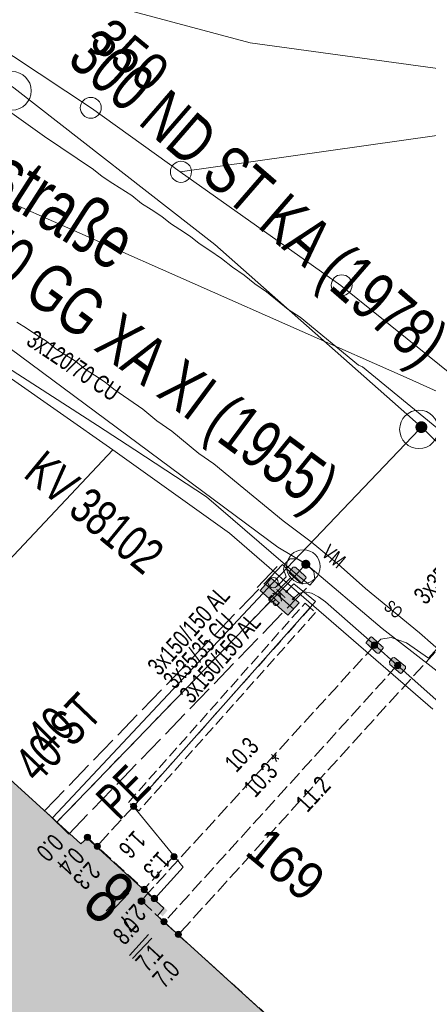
# Model space of a CAD drawing. Header units: metres. Extents: x -740 to 758, y -633 to 854.
# Tile 5 of 256: x -358 to -346, y -243 to -214. Entities that reach past the tile are written whole.
import ezdxf

# ---------------------------------------------------------------- set-up
doc = ezdxf.new("R2010")
doc.units = ezdxf.units.M
doc.header["$MEASUREMENT"] = 0
for name, pattern in [('333_125', [0.4576, 0.3328, -0.1248]), ('333_333', [0.6656, 0.3328, -0.3328]), ('416_125', [0.5408, 0.416, -0.1248]), ('416_416', [0.832, 0.416, -0.416]), ('832_208', [1.04, 0.832, -0.208])]:
    doc.linetypes.add(name, pattern=pattern)
for name, color, linetype in [('Gas.LOVION', 7, 'Continuous'), ('Grundkarte.LOVION', 7, 'Continuous'), ('Grundkarte_Text.LOVION', 7, 'Continuous'), ('Strom.LOVION', 7, 'Continuous'), ('StromBemass.LOVION', 7, 'Continuous'), ('Telko.LOVION', 7, 'Continuous'), ('Wasser.LOVION', 7, 'Continuous')]:
    doc.layers.add(name, color=color, linetype=linetype)
doc.styles.add('ERSTELLTER_STIL_1', font='arial.ttf')

msp = doc.modelspace()

# ---------------------------------------------------------------- hatches: boundary and pattern name
at = {"layer": 'Gas.LOVION', "linetype": 'Continuous', "lineweight": 13}
for points in [[(-346.25, -225.738), (-346.237, -225.72), (-346.226, -225.701), (-346.218, -225.681), (-346.213, -225.66), (-346.21, -225.638), (-346.21, -225.616), (-346.213, -225.594), (-346.219, -225.573), (-346.227, -225.553), (-346.237, -225.533), (-346.25, -225.516), (-346.265, -225.5), (-346.282, -225.486), (-346.301, -225.474), (-346.321, -225.465), (-346.342, -225.458), (-346.363, -225.454), (-346.385, -225.453), (-346.407, -225.454), (-346.428, -225.458), (-346.449, -225.465), (-346.469, -225.475), (-346.488, -225.486), (-346.504, -225.5), (-346.519, -225.517), (-346.532, -225.534), (-346.543, -225.554), (-346.551, -225.574), (-346.556, -225.595), (-346.559, -225.617), (-346.559, -225.639), (-346.556, -225.661), (-346.55, -225.682), (-346.542, -225.702), (-346.532, -225.721), (-346.519, -225.739), (-346.504, -225.755), (-346.487, -225.769), (-346.468, -225.781), (-346.448, -225.79), (-346.427, -225.797), (-346.406, -225.801), (-346.384, -225.802), (-346.362, -225.801), (-346.341, -225.796), (-346.32, -225.79), (-346.3, -225.78), (-346.281, -225.768), (-346.265, -225.754)], [(-346.245, -225.737), (-346.233, -225.719), (-346.222, -225.7), (-346.214, -225.68), (-346.209, -225.658), (-346.206, -225.637), (-346.206, -225.615), (-346.209, -225.593), (-346.214, -225.572), (-346.222, -225.552), (-346.233, -225.532), (-346.246, -225.515), (-346.261, -225.499), (-346.278, -225.485), (-346.296, -225.473), (-346.316, -225.464), (-346.337, -225.457), (-346.359, -225.453), (-346.381, -225.452), (-346.402, -225.453), (-346.424, -225.458), (-346.445, -225.464), (-346.464, -225.474), (-346.483, -225.486), (-346.5, -225.5), (-346.515, -225.516), (-346.527, -225.533), (-346.538, -225.553), (-346.546, -225.573), (-346.551, -225.594), (-346.554, -225.616), (-346.554, -225.638), (-346.551, -225.66), (-346.546, -225.681), (-346.537, -225.701), (-346.527, -225.72), (-346.514, -225.738), (-346.499, -225.754), (-346.482, -225.768), (-346.463, -225.779), (-346.444, -225.789), (-346.423, -225.795), (-346.401, -225.799), (-346.379, -225.801), (-346.358, -225.799), (-346.336, -225.795), (-346.315, -225.788), (-346.296, -225.779), (-346.277, -225.767), (-346.26, -225.753)], [(-357.077, -237.508), (-357.615, -236.985), (-357.869, -237.261), (-357.33, -237.784)]]:
    msp.add_hatch(color=7, dxfattribs=at).paths.add_polyline_path(points)
at = {"layer": 'Grundkarte.LOVION', "linetype": 'Continuous', "lineweight": 18}
msp.add_hatch(color=9, dxfattribs=at).paths.add_polyline_path([(-354.032, -239.93), (-356.305, -237.847), (-356.495, -238.013), (-361.914, -233.075), (-368.377, -239.825), (-363.178, -244.637), (-361.328, -246.318), (-360.186, -247.418), (-355.153, -252.039), (-348.766, -245.119), (-354.217, -240.155)])
at = {"layer": 'Strom.LOVION', "linetype": 'Continuous', "lineweight": 13}
for points in [[(-350.275, -229.986), (-349.999, -230.24), (-349.967, -230.267), (-349.938, -230.264), (-349.806, -230.103), (-349.809, -230.074), (-349.841, -230.047), (-350.117, -229.794), (-350.146, -229.797), (-350.162, -229.783), (-350.191, -229.786), (-350.31, -229.931), (-350.307, -229.96)], [(-351.172, -230.488), (-350.347, -231.22), (-350.014, -230.848), (-350.839, -230.115)], [(-347.987, -232.083), (-347.711, -232.337), (-347.695, -232.35), (-347.636, -232.344), (-347.517, -232.2), (-347.52, -232.17), (-347.552, -232.144), (-347.828, -231.89), (-347.86, -231.864), (-347.89, -231.866), (-348.022, -232.027), (-348.019, -232.056)], [(-347.322, -232.683), (-347.001, -232.947), (-346.971, -232.944), (-346.853, -232.8), (-346.858, -232.741), (-347.18, -232.477), (-347.238, -232.483), (-347.331, -232.595)], [(-353.922, -239.993), (-354.686, -239.285), (-354.832, -239.461), (-354.068, -240.17)]]:
    msp.add_hatch(color=7, dxfattribs=at).paths.add_polyline_path(points)
at = {"layer": 'Strom.LOVION', "linetype": 'Continuous', "lineweight": 18}
for points in [[(-350.617, -230.271), (-350.643, -230.303), (-350.611, -230.33), (-350.585, -230.298)], [(-350.389, -230.485), (-350.415, -230.517), (-350.383, -230.544), (-350.357, -230.512)], [(-350.161, -230.699), (-350.177, -230.686), (-350.217, -230.734), (-350.185, -230.761), (-350.158, -230.729), (-350.174, -230.716)]]:
    msp.add_hatch(color=5, dxfattribs=at).paths.add_polyline_path(points)
at = {"layer": 'StromBemass.LOVION', "linetype": 'Continuous', "lineweight": 13}
for points in [[(-347.703, -232.169), (-347.696, -232.16), (-347.69, -232.149), (-347.686, -232.138), (-347.683, -232.127), (-347.682, -232.115), (-347.682, -232.103), (-347.683, -232.091), (-347.686, -232.08), (-347.69, -232.069), (-347.696, -232.059), (-347.703, -232.049), (-347.711, -232.041), (-347.72, -232.033), (-347.73, -232.027), (-347.741, -232.022), (-347.752, -232.018), (-347.764, -232.016), (-347.776, -232.015), (-347.788, -232.016), (-347.799, -232.018), (-347.81, -232.022), (-347.821, -232.027), (-347.831, -232.033), (-347.84, -232.041), (-347.848, -232.05), (-347.855, -232.059), (-347.861, -232.07), (-347.865, -232.081), (-347.868, -232.092), (-347.869, -232.104), (-347.869, -232.116), (-347.868, -232.127), (-347.865, -232.139), (-347.861, -232.15), (-347.855, -232.16), (-347.848, -232.17), (-347.84, -232.178), (-347.831, -232.186), (-347.821, -232.192), (-347.81, -232.197), (-347.799, -232.201), (-347.787, -232.203), (-347.775, -232.203), (-347.763, -232.203), (-347.752, -232.2), (-347.741, -232.197), (-347.73, -232.192), (-347.72, -232.185), (-347.711, -232.178)], [(-347.014, -232.771), (-347.007, -232.762), (-347.002, -232.752), (-346.997, -232.741), (-346.994, -232.729), (-346.993, -232.718), (-346.993, -232.706), (-346.995, -232.694), (-346.997, -232.683), (-347.002, -232.672), (-347.007, -232.662), (-347.014, -232.652), (-347.022, -232.644), (-347.032, -232.636), (-347.041, -232.63), (-347.052, -232.625), (-347.063, -232.621), (-347.075, -232.619), (-347.087, -232.619), (-347.098, -232.619), (-347.11, -232.622), (-347.121, -232.625), (-347.132, -232.63), (-347.141, -232.637), (-347.15, -232.644), (-347.158, -232.653), (-347.165, -232.662), (-347.171, -232.672), (-347.175, -232.683), (-347.178, -232.695), (-347.18, -232.706), (-347.179, -232.718), (-347.178, -232.73), (-347.175, -232.741), (-347.171, -232.752), (-347.165, -232.762), (-347.158, -232.772), (-347.15, -232.78), (-347.141, -232.788), (-347.131, -232.794), (-347.12, -232.799), (-347.109, -232.803), (-347.098, -232.805), (-347.086, -232.805), (-347.074, -232.805), (-347.063, -232.802), (-347.052, -232.799), (-347.041, -232.794), (-347.031, -232.787), (-347.022, -232.78)], [(-354.852, -236.961), (-354.845, -236.952), (-354.84, -236.942), (-354.836, -236.931), (-354.833, -236.919), (-354.831, -236.908), (-354.831, -236.896), (-354.833, -236.884), (-354.836, -236.873), (-354.84, -236.862), (-354.846, -236.852), (-354.853, -236.842), (-354.861, -236.834), (-354.87, -236.827), (-354.88, -236.82), (-354.89, -236.815), (-354.901, -236.812), (-354.913, -236.81), (-354.925, -236.809), (-354.936, -236.81), (-354.948, -236.812), (-354.959, -236.816), (-354.97, -236.821), (-354.979, -236.827), (-354.988, -236.834), (-354.996, -236.843), (-355.003, -236.852), (-355.009, -236.863), (-355.013, -236.874), (-355.016, -236.885), (-355.017, -236.897), (-355.017, -236.908), (-355.016, -236.92), (-355.013, -236.931), (-355.009, -236.942), (-355.003, -236.952), (-354.996, -236.962), (-354.988, -236.97), (-354.979, -236.978), (-354.969, -236.984), (-354.958, -236.989), (-354.947, -236.993), (-354.936, -236.995), (-354.924, -236.995), (-354.912, -236.995), (-354.901, -236.992), (-354.89, -236.989), (-354.879, -236.984), (-354.869, -236.977), (-354.86, -236.97)], [(-356.224, -237.877), (-356.217, -237.868), (-356.212, -237.857), (-356.207, -237.846), (-356.205, -237.835), (-356.203, -237.823), (-356.203, -237.811), (-356.205, -237.8), (-356.208, -237.788), (-356.212, -237.777), (-356.218, -237.767), (-356.225, -237.758), (-356.233, -237.749), (-356.242, -237.742), (-356.252, -237.735), (-356.262, -237.73), (-356.274, -237.727), (-356.285, -237.725), (-356.297, -237.724), (-356.309, -237.725), (-356.32, -237.727), (-356.331, -237.731), (-356.342, -237.736), (-356.352, -237.742), (-356.361, -237.75), (-356.369, -237.758), (-356.376, -237.768), (-356.382, -237.778), (-356.386, -237.789), (-356.389, -237.8), (-356.39, -237.812), (-356.39, -237.824), (-356.389, -237.835), (-356.386, -237.847), (-356.381, -237.858), (-356.376, -237.868), (-356.369, -237.878), (-356.361, -237.886), (-356.352, -237.894), (-356.342, -237.9), (-356.331, -237.905), (-356.32, -237.908), (-356.308, -237.911), (-356.296, -237.911), (-356.285, -237.911), (-356.273, -237.908), (-356.262, -237.905), (-356.251, -237.9), (-356.241, -237.893), (-356.232, -237.886)], [(-355.931, -238.147), (-355.924, -238.138), (-355.919, -238.127), (-355.914, -238.116), (-355.911, -238.105), (-355.91, -238.093), (-355.91, -238.081), (-355.912, -238.069), (-355.915, -238.057), (-355.919, -238.046), (-355.925, -238.036), (-355.932, -238.026), (-355.94, -238.018), (-355.949, -238.01), (-355.959, -238.004), (-355.97, -237.999), (-355.981, -237.995), (-355.993, -237.993), (-356.005, -237.992), (-356.017, -237.993), (-356.029, -237.995), (-356.04, -237.999), (-356.051, -238.004), (-356.061, -238.01), (-356.07, -238.018), (-356.078, -238.027), (-356.085, -238.036), (-356.091, -238.047), (-356.095, -238.058), (-356.098, -238.07), (-356.1, -238.081), (-356.1, -238.093), (-356.098, -238.105), (-356.095, -238.117), (-356.091, -238.128), (-356.085, -238.138), (-356.078, -238.148), (-356.07, -238.157), (-356.06, -238.164), (-356.05, -238.171), (-356.04, -238.176), (-356.028, -238.179), (-356.016, -238.181), (-356.005, -238.182), (-355.993, -238.181), (-355.981, -238.179), (-355.97, -238.175), (-355.959, -238.17), (-355.949, -238.164), (-355.94, -238.156)], [(-353.658, -238.456), (-353.651, -238.447), (-353.646, -238.437), (-353.641, -238.426), (-353.639, -238.415), (-353.637, -238.403), (-353.637, -238.392), (-353.639, -238.38), (-353.642, -238.369), (-353.646, -238.358), (-353.652, -238.348), (-353.658, -238.339), (-353.666, -238.331), (-353.675, -238.323), (-353.685, -238.317), (-353.695, -238.312), (-353.706, -238.309), (-353.718, -238.307), (-353.729, -238.306), (-353.741, -238.307), (-353.752, -238.309), (-353.763, -238.312), (-353.773, -238.317), (-353.783, -238.324), (-353.792, -238.331), (-353.8, -238.339), (-353.807, -238.349), (-353.812, -238.359), (-353.816, -238.37), (-353.819, -238.381), (-353.821, -238.392), (-353.821, -238.404), (-353.819, -238.415), (-353.816, -238.426), (-353.812, -238.437), (-353.806, -238.447), (-353.799, -238.456), (-353.792, -238.465), (-353.783, -238.472), (-353.773, -238.478), (-353.762, -238.483), (-353.751, -238.487), (-353.74, -238.489), (-353.729, -238.49), (-353.717, -238.489), (-353.706, -238.487), (-353.695, -238.483), (-353.684, -238.478), (-353.675, -238.472), (-353.666, -238.464)], [(-354.535, -239.43), (-354.528, -239.42), (-354.522, -239.41), (-354.517, -239.399), (-354.515, -239.387), (-354.513, -239.375), (-354.513, -239.363), (-354.515, -239.352), (-354.518, -239.34), (-354.522, -239.329), (-354.528, -239.319), (-354.535, -239.309), (-354.543, -239.3), (-354.552, -239.293), (-354.562, -239.286), (-354.573, -239.281), (-354.585, -239.278), (-354.596, -239.276), (-354.608, -239.275), (-354.62, -239.276), (-354.632, -239.278), (-354.643, -239.282), (-354.654, -239.287), (-354.664, -239.293), (-354.673, -239.301), (-354.681, -239.309), (-354.688, -239.319), (-354.694, -239.33), (-354.698, -239.341), (-354.701, -239.352), (-354.703, -239.364), (-354.703, -239.376), (-354.701, -239.388), (-354.698, -239.399), (-354.694, -239.41), (-354.688, -239.421), (-354.681, -239.43), (-354.673, -239.439), (-354.663, -239.447), (-354.653, -239.453), (-354.642, -239.458), (-354.631, -239.462), (-354.619, -239.464), (-354.608, -239.465), (-354.596, -239.464), (-354.584, -239.462), (-354.573, -239.458), (-354.562, -239.453), (-354.552, -239.446), (-354.543, -239.439)], [(-354.627, -239.778), (-354.62, -239.769), (-354.614, -239.758), (-354.61, -239.747), (-354.607, -239.736), (-354.606, -239.724), (-354.606, -239.712), (-354.607, -239.7), (-354.61, -239.689), (-354.615, -239.678), (-354.62, -239.667), (-354.627, -239.658), (-354.636, -239.649), (-354.645, -239.641), (-354.655, -239.635), (-354.666, -239.63), (-354.677, -239.626), (-354.689, -239.624), (-354.7, -239.624), (-354.712, -239.624), (-354.724, -239.627), (-354.735, -239.63), (-354.746, -239.635), (-354.756, -239.642), (-354.765, -239.649), (-354.773, -239.658), (-354.78, -239.668), (-354.786, -239.678), (-354.79, -239.689), (-354.793, -239.701), (-354.794, -239.712), (-354.794, -239.724), (-354.793, -239.736), (-354.79, -239.748), (-354.786, -239.759), (-354.78, -239.769), (-354.773, -239.779), (-354.765, -239.787), (-354.755, -239.795), (-354.745, -239.801), (-354.735, -239.806), (-354.723, -239.81), (-354.712, -239.812), (-354.7, -239.813), (-354.688, -239.812), (-354.676, -239.81), (-354.665, -239.806), (-354.654, -239.801), (-354.644, -239.794), (-354.635, -239.787)], [(-354.612, -239.781), (-354.605, -239.771), (-354.6, -239.761), (-354.595, -239.75), (-354.592, -239.738), (-354.591, -239.727), (-354.591, -239.715), (-354.593, -239.703), (-354.596, -239.692), (-354.6, -239.681), (-354.606, -239.67), (-354.613, -239.661), (-354.621, -239.652), (-354.63, -239.645), (-354.64, -239.638), (-354.651, -239.633), (-354.662, -239.63), (-354.673, -239.628), (-354.685, -239.627), (-354.697, -239.628), (-354.709, -239.63), (-354.72, -239.634), (-354.731, -239.639), (-354.741, -239.645), (-354.75, -239.653), (-354.758, -239.661), (-354.765, -239.671), (-354.77, -239.681), (-354.775, -239.692), (-354.777, -239.704), (-354.779, -239.715), (-354.779, -239.727), (-354.777, -239.739), (-354.774, -239.75), (-354.77, -239.761), (-354.764, -239.772), (-354.757, -239.781), (-354.749, -239.79), (-354.74, -239.797), (-354.73, -239.804), (-354.719, -239.809), (-354.708, -239.812), (-354.696, -239.814), (-354.685, -239.815), (-354.673, -239.814), (-354.661, -239.812), (-354.65, -239.808), (-354.639, -239.803), (-354.629, -239.797), (-354.62, -239.789)], [(-354.236, -239.698), (-354.229, -239.688), (-354.224, -239.678), (-354.219, -239.667), (-354.216, -239.655), (-354.215, -239.643), (-354.215, -239.631), (-354.216, -239.619), (-354.219, -239.608), (-354.224, -239.596), (-354.23, -239.586), (-354.237, -239.576), (-354.245, -239.568), (-354.254, -239.56), (-354.264, -239.554), (-354.275, -239.548), (-354.287, -239.545), (-354.298, -239.543), (-354.31, -239.542), (-354.322, -239.543), (-354.334, -239.545), (-354.346, -239.549), (-354.356, -239.554), (-354.367, -239.56), (-354.376, -239.568), (-354.384, -239.577), (-354.391, -239.587), (-354.397, -239.597), (-354.401, -239.608), (-354.404, -239.62), (-354.406, -239.632), (-354.406, -239.644), (-354.404, -239.656), (-354.401, -239.667), (-354.397, -239.678), (-354.391, -239.689), (-354.384, -239.699), (-354.375, -239.707), (-354.366, -239.715), (-354.356, -239.721), (-354.345, -239.726), (-354.334, -239.73), (-354.322, -239.732), (-354.31, -239.733), (-354.298, -239.732), (-354.286, -239.73), (-354.275, -239.726), (-354.264, -239.721), (-354.254, -239.715), (-354.245, -239.707)], [(-353.953, -240.387), (-353.946, -240.377), (-353.941, -240.367), (-353.936, -240.356), (-353.933, -240.345), (-353.932, -240.333), (-353.932, -240.321), (-353.934, -240.31), (-353.936, -240.298), (-353.941, -240.287), (-353.946, -240.277), (-353.953, -240.268), (-353.961, -240.259), (-353.971, -240.252), (-353.98, -240.245), (-353.991, -240.24), (-354.002, -240.237), (-354.014, -240.235), (-354.025, -240.234), (-354.037, -240.235), (-354.049, -240.237), (-354.06, -240.241), (-354.07, -240.246), (-354.08, -240.252), (-354.089, -240.26), (-354.097, -240.268), (-354.104, -240.278), (-354.11, -240.288), (-354.114, -240.299), (-354.117, -240.31), (-354.118, -240.322), (-354.118, -240.334), (-354.117, -240.345), (-354.114, -240.357), (-354.11, -240.367), (-354.104, -240.378), (-354.097, -240.387), (-354.089, -240.396), (-354.08, -240.403), (-354.07, -240.409), (-354.059, -240.414), (-354.048, -240.418), (-354.037, -240.42), (-354.025, -240.421), (-354.013, -240.42), (-354.002, -240.418), (-353.991, -240.414), (-353.98, -240.409), (-353.97, -240.403), (-353.961, -240.395)], [(-353.529, -240.764), (-353.522, -240.755), (-353.517, -240.744), (-353.512, -240.734), (-353.51, -240.723), (-353.508, -240.711), (-353.508, -240.7), (-353.51, -240.688), (-353.513, -240.677), (-353.517, -240.666), (-353.522, -240.656), (-353.529, -240.647), (-353.537, -240.638), (-353.546, -240.631), (-353.556, -240.625), (-353.566, -240.62), (-353.577, -240.617), (-353.589, -240.614), (-353.6, -240.614), (-353.612, -240.614), (-353.623, -240.617), (-353.634, -240.62), (-353.644, -240.625), (-353.654, -240.631), (-353.663, -240.639), (-353.671, -240.647), (-353.678, -240.657), (-353.683, -240.667), (-353.687, -240.678), (-353.69, -240.689), (-353.692, -240.7), (-353.692, -240.712), (-353.69, -240.723), (-353.687, -240.734), (-353.683, -240.745), (-353.677, -240.755), (-353.671, -240.764), (-353.663, -240.773), (-353.654, -240.78), (-353.644, -240.786), (-353.633, -240.791), (-353.622, -240.795), (-353.611, -240.797), (-353.6, -240.798), (-353.588, -240.797), (-353.577, -240.795), (-353.566, -240.791), (-353.555, -240.786), (-353.546, -240.78), (-353.537, -240.772)]]:
    msp.add_hatch(color=7, dxfattribs=at).paths.add_polyline_path(points)
at = {"layer": 'Wasser.LOVION', "linetype": 'Continuous', "lineweight": 13}
for points in [[(-349.717, -229.786), (-349.707, -229.773), (-349.699, -229.758), (-349.693, -229.743), (-349.689, -229.727), (-349.687, -229.71), (-349.687, -229.694), (-349.689, -229.677), (-349.694, -229.661), (-349.7, -229.646), (-349.708, -229.632), (-349.717, -229.618), (-349.729, -229.606), (-349.742, -229.596), (-349.756, -229.587), (-349.771, -229.58), (-349.786, -229.575), (-349.803, -229.572), (-349.819, -229.571), (-349.836, -229.572), (-349.852, -229.575), (-349.868, -229.58), (-349.883, -229.587), (-349.897, -229.596), (-349.909, -229.607), (-349.921, -229.619), (-349.93, -229.632), (-349.938, -229.647), (-349.944, -229.662), (-349.948, -229.678), (-349.95, -229.695), (-349.95, -229.711), (-349.948, -229.728), (-349.944, -229.744), (-349.938, -229.759), (-349.93, -229.774), (-349.92, -229.787), (-349.909, -229.799), (-349.896, -229.809), (-349.882, -229.818), (-349.867, -229.825), (-349.851, -229.83), (-349.835, -229.833), (-349.818, -229.834), (-349.802, -229.833), (-349.786, -229.83), (-349.77, -229.825), (-349.755, -229.818), (-349.741, -229.809), (-349.728, -229.798)], [(-349.71, -229.786), (-349.7, -229.773), (-349.692, -229.758), (-349.686, -229.743), (-349.682, -229.726), (-349.68, -229.71), (-349.68, -229.693), (-349.682, -229.677), (-349.686, -229.661), (-349.693, -229.645), (-349.701, -229.631), (-349.71, -229.617), (-349.722, -229.605), (-349.735, -229.594), (-349.749, -229.586), (-349.764, -229.579), (-349.78, -229.573), (-349.796, -229.57), (-349.813, -229.569), (-349.829, -229.571), (-349.846, -229.574), (-349.862, -229.579), (-349.877, -229.586), (-349.891, -229.595), (-349.903, -229.606), (-349.915, -229.618), (-349.924, -229.631), (-349.932, -229.646), (-349.939, -229.661), (-349.943, -229.678), (-349.945, -229.694), (-349.945, -229.711), (-349.942, -229.727), (-349.938, -229.743), (-349.932, -229.759), (-349.924, -229.773), (-349.914, -229.787), (-349.903, -229.799), (-349.89, -229.809), (-349.876, -229.818), (-349.861, -229.825), (-349.845, -229.83), (-349.829, -229.834), (-349.812, -229.835), (-349.795, -229.833), (-349.779, -229.83), (-349.763, -229.825), (-349.748, -229.818), (-349.734, -229.809), (-349.721, -229.798)], [(-356.932, -237.627), (-357.484, -237.12), (-357.725, -237.38), (-357.186, -237.903)]]:
    msp.add_hatch(color=7, dxfattribs=at).paths.add_polyline_path(points)

# ---------------------------------------------------------------- linework, layer by layer
at = {"layer": 'Gas.LOVION', "color": 5, "linetype": 'Continuous', "lineweight": 18}
for points in [[(-437.073, -190.311), (-426.788, -190.311), (-414.894, -191.498), (-402.973, -193.568), (-391.408, -196.827), (-382.73, -200.19), (-381.914, -200.672), (-372.815, -205.915), (-370.392, -207.422), (-358.486, -215.538), (-352.518, -220.201), (-346.387, -225.616), (-341.085, -230.728), (-332.608, -239.283), (-329.468, -242.834), (-323.923, -249.518), (-322.297, -251.339), (-319.784, -254.67), (-318.528, -256.778), (-312.004, -268.037), (-306.107, -281.041)], [(-346.387, -225.616), (-346.453, -225.697), (-350.782, -230.243), (-357.339, -237.239)]]:
    msp.add_lwpolyline(points, dxfattribs=at)
at = {"layer": 'Gas.LOVION', "color": 251, "linetype": 'Continuous', "lineweight": 13}
for points in [[(-351.255, -230.393), (-350.666, -229.773)], [(-350.883, -230.726), (-350.277, -230.12)]]:
    msp.add_lwpolyline(points, dxfattribs=at)
at = {"layer": 'Gas.LOVION', "color": 7, "linetype": 'Continuous', "lineweight": 13}
for centre in [(-358.54, -215.628), (-346.456, -225.693)]:
    msp.add_circle(centre, 0.573, dxfattribs=at)
at = {"layer": 'Gas.LOVION', "color": 251, "linetype": 'Continuous', "lineweight": 13}
msp.add_circle((-350.785, -230.249), 0.154, dxfattribs=at)
at = {"layer": 'Grundkarte.LOVION', "color": 253, "linetype": 'Continuous', "lineweight": 18}
msp.add_lwpolyline([(-391.572, -195.454), (-394.775, -194.437), (-394.065, -193.835), (-388.756, -188.883), (-375.599, -176.543), (-369.85, -176.69), (-355.631, -181.861), (-348.93, -180.26), (-348.635, -184.487), (-338.363, -215.492), (-338.238, -215.864), (-353.542, -218.04), (-356.181, -216.141), (-364.715, -210.473), (-371.962, -205.27), (-381.418, -199.545), (-386.889, -197.094)], close=True, dxfattribs=at)
at = {"layer": 'Grundkarte.LOVION', "color": 8, "linetype": 'Continuous', "lineweight": 18}
for points in [[(-373.768, -203.732), (-367.016, -196.304), (-360.233, -188.902), (-356.78, -185.225), (-348.635, -184.487), (-338.363, -215.492), (-339.211, -215.279), (-345.322, -215.049), (-351.464, -214.202), (-357.505, -212.576), (-363.263, -210.212), (-368.811, -207.267)], [(-351.464, -214.202), (-345.322, -215.049), (-339.211, -215.279), (-338.363, -215.492), (-338.238, -215.864), (-353.542, -218.04), (-356.181, -216.141), (-364.715, -210.473), (-371.962, -205.27), (-373.768, -203.732), (-368.811, -207.267), (-363.263, -210.212), (-357.505, -212.576)], [(-354.032, -239.93), (-354.217, -240.155), (-348.766, -245.119), (-355.153, -252.039), (-360.186, -247.418), (-361.328, -246.318), (-363.178, -244.637), (-368.377, -239.825), (-361.914, -233.075), (-356.495, -238.013), (-356.305, -237.847)]]:
    msp.add_lwpolyline(points, close=True, dxfattribs=at)
for points in [[(-438.536, -189.11), (-433.727, -189.024), (-426.737, -189.168), (-419.74, -189.696), (-412.805, -190.495), (-406.88, -191.542), (-401.023, -192.801), (-394.775, -194.437), (-391.572, -195.454), (-386.889, -197.094), (-381.418, -199.545), (-371.962, -205.27), (-364.715, -210.473), (-356.181, -216.141), (-353.542, -218.04), (-348.778, -221.417), (-345.345, -224.184)], [(-346.04, -234.006), (-352.079, -228.774), (-355.542, -226.304), (-358.651, -224.126), (-367.019, -218.648), (-372.402, -214.978), (-377.703, -210.945), (-382.55, -207.015), (-388.389, -201.408), (-393.943, -195.39), (-394.775, -194.437), (-391.572, -195.454), (-386.889, -197.094), (-381.418, -199.545), (-371.962, -205.27), (-364.715, -210.473), (-356.181, -216.141), (-353.542, -218.04), (-348.778, -221.417), (-345.345, -224.184)], [(-346.04, -234.006), (-352.079, -228.774), (-355.542, -226.304), (-358.651, -224.126), (-367.019, -218.648), (-372.946, -214.854), (-378.558, -211.265)], [(-378.558, -211.265), (-372.946, -214.854), (-367.019, -218.648), (-358.651, -224.126), (-355.542, -226.304), (-361.914, -233.075), (-368.377, -239.825), (-372.074, -243.733), (-368.377, -239.825), (-361.914, -233.075), (-355.542, -226.304), (-352.079, -228.774), (-346.04, -234.006)], [(-344.593, -226.741), (-348.128, -223.836), (-348.251, -223.789), (-349.986, -222.362), (-350.334, -222.13), (-350.977, -221.602), (-351.325, -221.37), (-351.646, -221.106), (-351.994, -220.874), (-352.315, -220.61), (-352.663, -220.378), (-352.979, -220.172), (-353.236, -219.961), (-353.551, -219.755), (-353.835, -219.576), (-354.092, -219.365), (-354.408, -219.159), (-354.691, -218.98), (-354.98, -218.742), (-355.547, -218.384), (-355.863, -218.178), (-356.12, -217.967), (-357.576, -216.986), (-358.973, -216)], [(-345.345, -224.184), (-348.778, -221.417), (-353.542, -218.04), (-338.238, -215.864)], [(-345.63, -232.458), (-346.439, -231.739), (-348.046, -230.419), (-348.855, -229.7), (-349.659, -229.04), (-350.488, -228.411), (-352.545, -226.721), (-352.989, -226.41), (-353.793, -225.749), (-354.237, -225.438), (-354.655, -225.095), (-355.067, -224.81), (-355.511, -224.499), (-355.768, -224.287), (-356.084, -224.082), (-356.368, -223.902), (-356.657, -223.665), (-357.224, -223.306), (-357.513, -223.069), (-357.797, -222.89), (-358.112, -222.684), (-358.396, -222.505)]]:
    msp.add_lwpolyline(points, dxfattribs=at)
at = {"layer": 'Grundkarte.LOVION', "color": 253, "linetype": 'Continuous', "lineweight": 18}
for points in [[(-378.558, -211.265), (-372.946, -214.854), (-367.019, -218.648), (-358.651, -224.126), (-355.542, -226.304), (-352.079, -228.774), (-346.04, -234.006)], [(-345.345, -224.184), (-348.778, -221.417), (-353.542, -218.04), (-338.238, -215.864)], [(-345.345, -224.184), (-348.778, -221.417), (-353.542, -218.04), (-338.238, -215.864)]]:
    msp.add_lwpolyline(points, dxfattribs=at)
at = {"layer": 'Grundkarte.LOVION', "color": 9, "linetype": 'Continuous', "lineweight": 18}
for centre, radius in [((-356.199, -216.134), 0.31), ((-353.522, -218.037), 0.314), ((-348.749, -221.409), 0.31)]:
    msp.add_circle(centre, radius, dxfattribs=at)
at = {"layer": 'Strom.LOVION', "color": 150, "linetype": 'Continuous', "lineweight": 18}
for points in [[(-350.614, -230.3), (-350.4, -230.073), (-350.481, -229.844), (-350.437, -229.692), (-350.289, -229.544), (-350.068, -229.538), (-349.8, -229.704), (-349.573, -229.918), (-349.55, -230.152), (-349.695, -230.329), (-350.065, -230.025), (-352.76, -227.702), (-354.892, -226.3), (-355.997, -225.58), (-362.101, -221.64), (-362.262, -221.508), (-364.503, -220.043), (-373.945, -213.252)], [(-341.734, -227.718), (-342.056, -227.749), (-342.294, -228.039), (-342.483, -228.368), (-346.173, -232.497), (-346.823, -232.043), (-347.282, -231.881), (-347.588, -231.926), (-347.763, -232.105)], [(-347.763, -232.105), (-349.234, -230.816), (-349.44, -230.673), (-349.643, -230.56), (-349.853, -230.522), (-350.026, -230.568), (-350.188, -230.732)], [(-324.155, -283.116), (-323.083, -282.597), (-316.428, -277.351), (-314.68, -276.042), (-314.286, -275.531), (-314.215, -275.051), (-316.452, -270.304), (-317.879, -267.651), (-319.809, -264.233), (-322.337, -260.298), (-322.486, -260.283), (-329.198, -251.94), (-333.952, -245.636), (-335.661, -244.178), (-336.863, -242.625), (-339.953, -239.278), (-343.239, -236.2), (-345.059, -234.516), (-347.098, -232.705), (-347.763, -232.105)]]:
    msp.add_lwpolyline(points, dxfattribs=at)
at = {"layer": 'Strom.LOVION', "color": 7, "linetype": 'Continuous', "lineweight": 13}
for points in [[(-350.275, -229.986), (-350.307, -229.96), (-350.31, -229.931), (-350.191, -229.786), (-350.162, -229.783), (-350.146, -229.797), (-350.117, -229.794), (-349.841, -230.047), (-349.809, -230.074), (-349.806, -230.103), (-349.938, -230.264), (-349.967, -230.267), (-349.999, -230.24)], [(-351.172, -230.488), (-350.839, -230.115), (-350.014, -230.848), (-350.347, -231.22)], [(-350.617, -230.271), (-350.585, -230.298), (-350.598, -230.314), (-350.611, -230.33), (-350.643, -230.303), (-350.63, -230.287)], [(-350.389, -230.485), (-350.357, -230.512), (-350.37, -230.528), (-350.383, -230.544), (-350.415, -230.517), (-350.402, -230.501)], [(-350.201, -230.748), (-350.217, -230.734), (-350.204, -230.718), (-350.19, -230.702), (-350.177, -230.686), (-350.161, -230.699), (-350.174, -230.716), (-350.158, -230.729), (-350.172, -230.745), (-350.185, -230.761)], [(-347.987, -232.083), (-348.019, -232.056), (-348.022, -232.027), (-347.89, -231.866), (-347.86, -231.864), (-347.828, -231.89), (-347.552, -232.144), (-347.52, -232.17), (-347.517, -232.2), (-347.636, -232.344), (-347.695, -232.35), (-347.711, -232.337)], [(-347.322, -232.683), (-347.331, -232.595), (-347.238, -232.483), (-347.18, -232.477), (-346.858, -232.741), (-346.853, -232.8), (-346.971, -232.944), (-347.001, -232.947)]]:
    msp.add_lwpolyline(points, close=True, dxfattribs=at)
at = {"layer": 'Strom.LOVION', "color": 5, "linetype": 'Continuous', "lineweight": 18}
msp.add_lwpolyline([(-350.386, -230.515), (-350.172, -230.287), (-349.529, -230.815), (-354.934, -236.9), (-353.457, -238.706), (-354.311, -239.647)], dxfattribs=at)
at = {"layer": 'Strom.LOVION', "color": 7, "linetype": 'Continuous', "lineweight": 13}
msp.add_lwpolyline([(-351.014, -230.295), (-350.172, -231.04)], dxfattribs=at)
at = {"layer": 'Strom.LOVION', "color": 7, "linetype": '333_125', "lineweight": 13}
msp.add_lwpolyline([(-354.773, -237.032), (-355.079, -236.781), (-349.835, -230.86), (-349.527, -231.14)], close=True, dxfattribs=at)
at = {"layer": 'Strom.LOVION', "color": 9, "linetype": '333_333', "lineweight": 18}
msp.add_lwpolyline([(-349.675, -230.992), (-354.934, -236.9)], dxfattribs=at)
at = {"layer": 'StromBemass.LOVION', "color": 7, "linetype": '416_125', "lineweight": 13}
for points in [[(-347.763, -232.105), (-354.491, -239.472), (-354.689, -239.713), (-354.021, -240.343)], [(-345.969, -232.314), (-353.587, -240.699)], [(-347.098, -232.705), (-354.021, -240.343), (-348.753, -245.103)], [(-354.934, -236.9), (-356.015, -238.084)], [(-356.307, -237.817), (-354.619, -239.367), (-354.491, -239.472), (-354.311, -239.647)], [(-353.739, -238.394), (-354.619, -239.367)]]:
    msp.add_lwpolyline(points, dxfattribs=at)
at = {"layer": 'StromBemass.LOVION', "color": 7, "linetype": 'Continuous', "lineweight": 13}
for points in [[(-355.178, -239.392), (-355.739, -240.008)], [(-355.066, -239.484), (-355.642, -240.087)], [(-355.048, -241.33), (-354.487, -240.713)], [(-354.965, -241.425), (-354.388, -240.822)]]:
    msp.add_lwpolyline(points, dxfattribs=at)
for centre, radius in [((-347.776, -232.109), 0.0941), ((-347.086, -232.712), 0.0934), ((-354.924, -236.902), 0.0933), ((-356.297, -237.818), 0.0937), ((-356.005, -238.087), 0.0951), ((-353.729, -238.398), 0.0918), ((-354.608, -239.37), 0.0949), ((-354.7, -239.718), 0.0946), ((-354.685, -239.721), 0.0941), ((-354.31, -239.637), 0.0956), ((-354.025, -240.327), 0.0934), ((-353.6, -240.706), 0.0919)]:
    msp.add_circle(centre, radius, dxfattribs=at)
at = {"layer": 'Telko.LOVION', "color": 1, "linetype": 'Continuous', "lineweight": 18}
msp.add_lwpolyline([(-272.017, -137.421), (-318.169, -206.188), (-318.486, -206.574), (-318.986, -206.755), (-339.508, -221.766), (-340.587, -222.818), (-341.586, -223.935), (-343.042, -225.215), (-343.63, -225.701), (-344.275, -225.306), (-346.749, -224.189), (-359.461, -218.56), (-368.58, -214.323), (-378.612, -209.955), (-387.807, -205.548), (-390.892, -204.224), (-396.203, -202.497), (-401.549, -200.877), (-405.34, -200.184), (-412.684, -198.833), (-416.039, -198.526), (-422.779, -197.914), (-428.171, -197.628)], dxfattribs=at)
at = {"layer": 'Wasser.LOVION', "color": 150, "linetype": 'Continuous', "lineweight": 18}
for points in [[(-432.542, -194.036), (-423.01, -194.035), (-417.761, -194.364), (-408.715, -196.199), (-402.374, -197.722), (-395.946, -199.99), (-390.218, -202.193), (-389.449, -202.502), (-387.661, -203.11), (-386.15, -203.598), (-384.498, -204.176), (-382.77, -204.76), (-376.978, -209.898), (-375.131, -211.55), (-361.484, -221.152), (-350.648, -229.195), (-349.817, -229.69), (-347.545, -231.611), (-344.059, -234.315)], [(-349.817, -229.69), (-349.883, -229.771), (-350.15, -230.063), (-357.208, -237.373)]]:
    msp.add_lwpolyline(points, dxfattribs=at)
at = {"layer": 'Wasser.LOVION', "color": 7, "linetype": '832_208', "lineweight": 13}
msp.add_lwpolyline([(-356.849, -237.723), (-357.567, -237.024), (-350.509, -229.714), (-349.79, -230.412)], close=True, dxfattribs=at)
at = {"layer": 'Wasser.LOVION', "color": 252, "linetype": '416_416', "lineweight": 18}
msp.add_lwpolyline([(-350.15, -230.063), (-357.208, -237.373)], dxfattribs=at)
at = {"layer": 'Wasser.LOVION', "color": 7, "linetype": 'Continuous', "lineweight": 13}
msp.add_circle((-349.886, -229.772), 0.501, dxfattribs=at)

# ---------------------------------------------------------------- texts
at = {"layer": 'Gas.LOVION', "color": 5, "linetype": 'Continuous', "lineweight": 18, "attachment_point": 7, "style": 'ERSTELLTER_STIL_1'}
for s, insert, char_height, rotation in [('{\\A1;\\W0.72102x;300 ND ST KA (1978)}', (-357.22, -215.085), 1.42279, 319.0893), ('{\\A1;\\W0.71559x;KB}', (-350.653, -230.415), 0.35569, 226.2484), ('{\\A1;\\W0.71559x;40 ST}', (-357.764, -236.26), 1.06708, 46.2411)]:
    msp.add_mtext(s, dxfattribs=dict(at, insert=insert, char_height=char_height, rotation=rotation))
at = {"layer": 'Grundkarte_Text.LOVION', "color": 7, "linetype": 'Continuous', "lineweight": 13, "attachment_point": 7, "style": 'ERSTELLTER_STIL_1'}
for s, insert, char_height, rotation in [('{\\A1;\\W0.89450x;350}', (-356.306, -214.267), 1.12431, 320.5837), ('{\\A1;\\W0.89449x;169}', (-351.677, -238.317), 1.12433, 320.5848)]:
    msp.add_mtext(s, dxfattribs=dict(at, insert=insert, char_height=char_height, rotation=rotation))
at = {"layer": 'Grundkarte_Text.LOVION', "color": 8, "linetype": 'Continuous', "lineweight": 18, "attachment_point": 7, "style": 'ERSTELLTER_STIL_1'}
for s, insert, char_height, rotation in [('{\\A1;\\W0.71559x;Sillerstraße}', (-362.381, -216.682), 1.60083, 327.3681), ('{\\A1;\\W0.71559x;8}', (-356.53, -239.909), 1.60082, 317.659)]:
    msp.add_mtext(s, dxfattribs=dict(at, insert=insert, char_height=char_height, rotation=rotation))
at = {"layer": 'Strom.LOVION', "color": 150, "linetype": 'Continuous', "lineweight": 18, "attachment_point": 7, "style": 'ERSTELLTER_STIL_1'}
for s, insert, char_height, rotation in [('{\\A1;\\W0.71559x;3x120/70 CU}', (-358.152, -223.161), 0.53354, 326.2435), ('{\\A1;\\W0.71558x;3x35/35 CU}', (-346.253, -230.938), 0.53355, 48.2414), ('{\\A1;\\W0.69469x;3x150/150 AL }', (-354.155, -233.048), 0.53355, 48.2414), ('{\\A1;\\W0.69469x;3x150/150 AL }', (-353.197, -233.881), 0.53355, 49.2408)]:
    msp.add_mtext(s, dxfattribs=dict(at, insert=insert, char_height=char_height, rotation=rotation))
at = {"layer": 'Strom.LOVION', "color": 7, "linetype": 'Continuous', "lineweight": 13, "attachment_point": 7, "style": 'ERSTELLTER_STIL_1'}
for s, insert, char_height, rotation in [('{\\A1;\\W0.71557x;KV 38102}', (-358.247, -227.093), 1.06711, 320.5849), ('{\\A1;\\W0.71565x;VM}', (-349.383, -229.42), 0.4446, 319.2431), ('{\\A1;\\W0.71557x;SO}', (-347.526, -231.02), 0.35571, 320.5863)]:
    msp.add_mtext(s, dxfattribs=dict(at, insert=insert, char_height=char_height, rotation=rotation))
at = {"layer": 'Strom.LOVION', "color": 5, "linetype": 'Continuous', "lineweight": 18, "insert": (-353.698, -233.446), "char_height": 0.53354, "attachment_point": 7, "rotation": 47.2416, "style": 'ERSTELLTER_STIL_1'}
msp.add_mtext('{\\A1;\\W0.67981x;3x35/35 CU }', dxfattribs=at)
at = {"layer": 'StromBemass.LOVION', "color": 7, "linetype": 'Continuous', "lineweight": 13, "attachment_point": 7, "style": 'ERSTELLTER_STIL_1'}
for s, insert, char_height, rotation in [('{\\A1;\\W0.71557x;10.3}', (-351.872, -235.927), 0.53354, 47.2416), ('{\\A1;\\W0.71559x;10.3 *}', (-351.312, -236.67), 0.53354, 47.2416), ('{\\A1;\\W0.74396x;11.2}', (-349.772, -237.108), 0.53354, 47.2416), ('{\\A1;\\W0.71559x;1.6}', (-354.912, -237.58), 0.53354, 227.2486), ('{\\A1;\\W0.71559x;0.0}', (-357.357, -237.674), 0.53354, 227.2486), ('{\\A1;\\W0.71557x;0.4}', (-356.742, -238.072), 0.53355, 227.2465), ('{\\A1;\\W0.71559x;1.3}', (-354.186, -238.203), 0.53354, 227.2486), ('{\\A1;\\W0.71559x;2.3}', (-356.268, -238.511), 0.53354, 227.2486), ('{\\A1;\\W0.71559x;2.7}', (-354.907, -239.766), 0.53354, 227.2486), ('{\\A1;\\W0.71560x;8.0}', (-355.191, -241.058), 0.53354, 47.2416), ('{\\A1;\\W0.71559x;7.1}', (-354.521, -241.855), 0.53354, 47.2416), ('{\\A1;\\W0.71558x;7.0}', (-354.015, -242.345), 0.53356, 47.2395)]:
    msp.add_mtext(s, dxfattribs=dict(at, insert=insert, char_height=char_height, rotation=rotation))
at = {"layer": 'Wasser.LOVION', "color": 150, "linetype": 'Continuous', "lineweight": 18, "attachment_point": 7, "style": 'ERSTELLTER_STIL_1'}
for s, insert, char_height, rotation in [('{\\A1;\\W0.71977x;150 GG XA XI (1955)}', (-360.743, -220.425), 1.42279, 323.4271), ('{\\A1;\\W0.71558x;40}', (-357.42, -235.449), 1.0671, 45.2406), ('{\\A1;\\W0.71558x;PE}', (-355.366, -237.354), 1.0671, 45.2406)]:
    msp.add_mtext(s, dxfattribs=dict(at, insert=insert, char_height=char_height, rotation=rotation))

doc.saveas('drawing.dxf')
